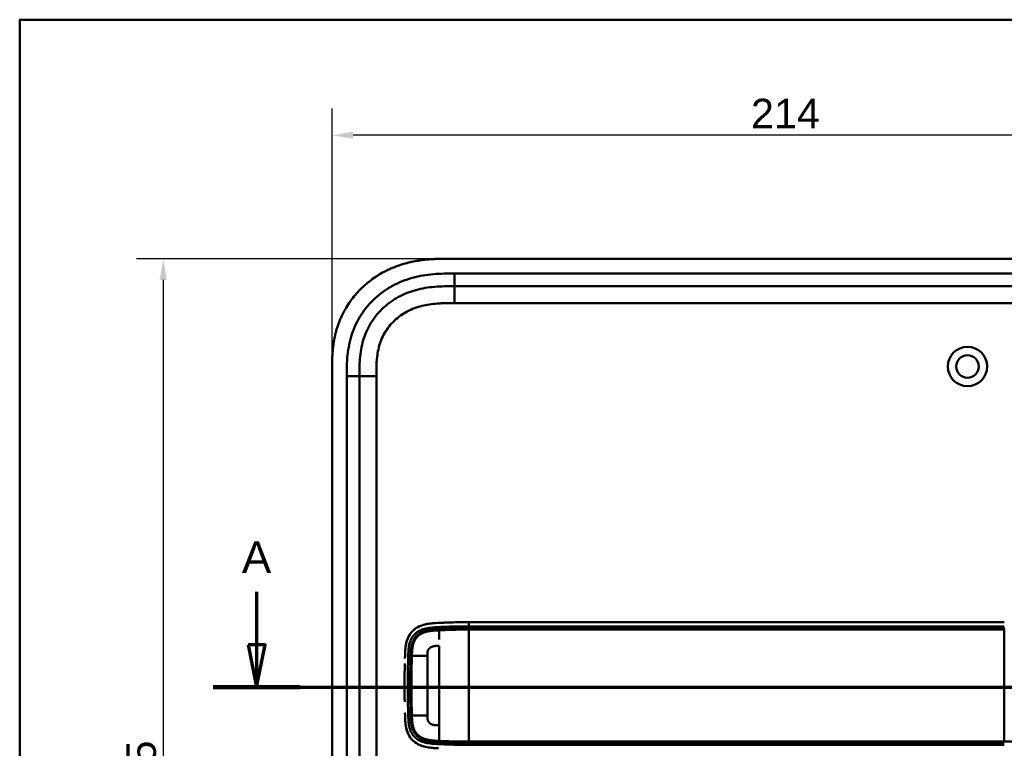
# Model space of a CAD drawing. Header units: millimetres. Extents: x 20 to 833, y 20 to 574.
# Tile 3 of 12: x 20 to 253, y 402 to 574. Entities that reach past the tile are written whole.
import ezdxf

# ---------------------------------------------------------------- set-up
doc = ezdxf.new("R2010")
doc.units = ezdxf.units.MM
doc.header["$LTSCALE"] = 2
for name, color, linetype, lineweight in [('Bemaßungen(DIN)', 7, 'Continuous', 25), ('Schnittansichtslinien(DIN)', 7, 'Continuous', 70), ('Sichtbare Kanten(DIN)', 7, 'Continuous', 50), ('Sichtbare tangentiale Kanten(DIN)', 7, 'Continuous', 50), ('Skizziergeometrie(DIN)', 7, 'Continuous', 50)]:
    doc.layers.add(name, color=color, linetype=linetype, lineweight=lineweight)
doc.styles.add('Aktuell-DINGroßer Text', font='arial.ttf')
doc.styles.add('STANDARD-DIN~0', font='arial.ttf')
doc.dimstyles.new('CAD-LAN', dxfattribs={"dimscale": 2, "dimtxt": 3.5, "dimasz": 2.5, "dimexe": 3.175, "dimexo": 0, "dimgap": 0.8, "dimtad": 1, "dimrnd": 1e-08, "dimtxsty": 'STANDARD-DIN~0', "dimcen": 0.09, "dimdle": 10, "dimclrd": 250, "dimclre": 250, "dimclrt": 250, "dimadec": 0, "dimazin": 2, "dimtfac": 1, "dimtmove": 0, "dimatfit": 3, "dimfxl": 1, "dimtolj": 1, "dimtzin": 0, "dimlwd": 25, "dimlwe": 25, "dimarcsym": 0})

# ---------------------------------------------------------------- blocks, each defined once
blk = doc.blocks.new('Ränder Standardrahmen')
at = {"layer": 'Skizziergeometrie(DIN)', "flags": 128}
blk.add_lwpolyline([(10, 10), (10, 287), (410, 287), (410, 10), (10, 10)], dxfattribs=at)
blk = doc.blocks.new('2DTransSchnitt0')
at = {"layer": 'Schnittansichtslinien(DIN)', "linetype": 'Continuous'}
for p, q in [((38.06, 219.3), (38.06, 213.05)), ((37.06, 213.05), (38.06, 208.05)), ((39.06, 213.05), (37.06, 213.05)), ((38.06, 213.05), (38.06, 208.05)), ((38.06, 208.05), (39.06, 213.05)), ((32.91, 208.05), (170.38, 208.05))]:
    blk.add_line(p, q, dxfattribs=at)
at = {"layer": 'Schnittansichtslinien(DIN)', "linetype": 'Continuous', "lineweight": 140}
blk.add_line((32.91, 208.05), (43.21, 208.05), dxfattribs=at)
at = {"layer": 'Schnittansichtslinien(DIN)', "linetype": 'Continuous', "flags": 128}
blk.add_lwpolyline([(37.06, 213.05), (38.06, 208.05), (39.06, 213.05), (37.06, 213.05)], dxfattribs=at)
at = {"layer": 'Schnittansichtslinien(DIN)'}
blk.add_solid([(37.06, 213.05), (38.06, 208.05), (39.06, 213.05), (37.06, 213.05)], dxfattribs=at)
at = {"layer": 'Schnittansichtslinien(DIN)', "insert": (36.31, 221.55), "char_height": 3.73, "attachment_point": 7, "style": 'Aktuell-DINGroßer Text'}
blk.add_mtext('A', dxfattribs=at)
blk = doc.blocks.new('*D9')
at = {"layer": 'Bemaßungen(DIN)', "color": 250, "linetype": 'Continuous', "lineweight": 25, "true_color": 0x3f3f3f, "transparency": 16777216}
for p, q in [((93.97, 490.66), (93.97, 553.01)), ((307.97, 490.66), (307.97, 553.01)), ((302.97, 546.66), (98.97, 546.66))]:
    blk.add_line(p, q, dxfattribs=at)
at = {"layer": 'Bemaßungen(DIN)', "color": 250, "linetype": 'Continuous', "true_color": 0x3f3f3f, "transparency": 16777216}
for points in [[(98.97, 547.49), (98.97, 545.82), (93.97, 546.66)], [(302.97, 547.49), (302.97, 545.82), (307.97, 546.66)]]:
    blk.add_solid(points, dxfattribs=at)
at = {"layer": 'Defpoints', "color": 0, "linetype": 'Continuous', "transparency": 16777216}
for p in [(93.97, 546.66), (93.97, 490.66), (307.97, 490.66)]:
    blk.add_point(p, dxfattribs=at)
at = {"layer": 'Bemaßungen(DIN)', "color": 250, "linetype": 'Continuous', "lineweight": 25, "true_color": 0x3f3f3f, "transparency": 16777216, "insert": (193.19, 555.29), "char_height": 7, "attachment_point": 1, "style": 'STANDARD-DIN~0'}
blk.add_mtext('\\A1;214', dxfattribs=at)
blk = doc.blocks.new('*D10')
at = {"layer": 'Bemaßungen(DIN)', "color": 250, "linetype": 'Continuous', "lineweight": 25, "true_color": 0x3f3f3f, "transparency": 16777216}
for p, q in [((122.01, 517.44), (47.66, 517.44)), ((54.01, 512.44), (54.01, 277.44)), ((122.01, 272.44), (47.66, 272.44))]:
    blk.add_line(p, q, dxfattribs=at)
at = {"layer": 'Bemaßungen(DIN)', "color": 250, "linetype": 'Continuous', "true_color": 0x3f3f3f, "transparency": 16777216}
for points in [[(53.17, 512.44), (54.84, 512.44), (54.01, 517.44)], [(53.17, 277.44), (54.84, 277.44), (54.01, 272.44)]]:
    blk.add_solid(points, dxfattribs=at)
at = {"layer": 'Defpoints', "color": 0, "linetype": 'Continuous', "transparency": 16777216}
for p in [(122.01, 517.44), (54.01, 272.44), (122.01, 272.44)]:
    blk.add_point(p, dxfattribs=at)
at = {"layer": 'Bemaßungen(DIN)', "color": 250, "linetype": 'Continuous', "lineweight": 25, "true_color": 0x3f3f3f, "transparency": 16777216, "insert": (45.26, 387.12), "char_height": 7, "attachment_point": 1, "rotation": 90, "style": 'STANDARD-DIN~0'}
blk.add_mtext('\\A1;245', dxfattribs=at)

msp = doc.modelspace()

# ---------------------------------------------------------------- linework, layer by layer
at = {"layer": 'Sichtbare Kanten(DIN)'}
for p, q in [((280.9298, 517.4426), (122.0072, 517.4426)), ((267.9302, 510.9426), (123.0068, 510.9426)), ((93.9685, 490.6582), (93.9685, 299.227)), ((100.4685, 489.6583), (100.4685, 300.2269)), ((253.183, 431.4392), (126.3317, 431.4392)), ((112.4946, 419.4426), (112.4946, 419.4426)), ((116.5449, 419.4426), (116.5457, 419.4426)), ((112.4945, 413.4426), (112.4945, 413.4426)), ((116.5457, 413.4426), (116.5448, 413.4426))]:
    msp.add_line(p, q, dxfattribs=at)
for radius in [4.65, 2.65]:
    msp.add_circle((244.4685, 491.9426), radius, dxfattribs=at)
for centre, radius, start, end in [((126.4685, 416.4427), 13.7999, 106.816161, 106.816501), ((126.4685, 416.4426), 13.8, 79.068146, 79.072753), ((126.4685, 416.4426), 14, 75.427485, 75.432838), ((126.4682, 416.4428), 11.6997, 148.013511, 148.014027), ((126.4687, 416.4425), 11.6002, 148.813048, 148.813811), ((126.4686, 416.4426), 11.5, 149.645819, 149.646888), ((126.4685, 416.4426), 11.5, 210.352559, 210.354178), ((126.4684, 416.4425), 11.5998, 211.185782, 211.18695), ((126.4685, 416.4426), 11.7, 211.98569, 211.986487), ((126.4683, 416.4418), 13.7992, 253.28693, 253.287291), ((126.4685, 416.4426), 13.8, 280.783741, 280.788321), ((126.4685, 416.4426), 14, 284.460826, 284.466162)]:
    msp.add_arc(centre, radius, start, end, dxfattribs=at)
for points, degree, knots in [([(122.0072, 517.4426), (121.4098, 517.4431), (120.3587, 517.4419), (119.1475, 517.4169), (118.2347, 517.3815), (117.625, 517.3487), (116.8622, 517.2947), (116.2516, 517.2403), (115.4882, 517.1568), (114.8777, 517.0771), (113.9629, 516.936), (113.0516, 516.7658), (111.8452, 516.488), (110.9487, 516.2401), (110.0609, 515.9592), (109.4742, 515.7555), (108.603, 515.4252), (107.7441, 515.0622), (106.483, 514.4569), (105.3932, 513.8534), (104.0786, 513.0203), (103.0673, 512.2924), (101.86, 511.3088), (100.9421, 510.4643), (99.8617, 509.3405), (99.0535, 508.3894), (98.1191, 507.1405), (97.4347, 506.0953), (96.7414, 504.8724), (96.3232, 504.0339), (95.9409, 503.179), (95.704, 502.6013), (95.4309, 501.8706), (95.2309, 501.2792), (95.0044, 500.5338), (94.8415, 499.9329), (94.6238, 499.0259), (94.4412, 498.1123), (94.2533, 496.887), (94.1516, 495.9673), (94.0762, 495.0485), (94.0383, 494.4368), (94.0043, 493.6736), (93.987, 493.0656), (93.9743, 492.309), (93.9687, 491.5558), (93.9685, 490.9568), (93.9685, 490.6582)], 3, [0.000009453, 0.000009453, 0.000009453, 0.000009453, 0.041675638, 0.072925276, 0.083341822, 0.104174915, 0.114591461, 0.135424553, 0.1458411, 0.166674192, 0.177090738, 0.208340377, 0.229173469, 0.260423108, 0.270839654, 0.291672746, 0.302089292, 0.333338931, 0.354172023, 0.395838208, 0.416671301, 0.458337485, 0.479170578, 0.520836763, 0.541669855, 0.58333604, 0.604169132, 0.645835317, 0.666668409, 0.697918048, 0.708334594, 0.729167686, 0.739584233, 0.760417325, 0.770833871, 0.791666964, 0.80208351, 0.833333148, 0.854166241, 0.885415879, 0.895832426, 0.916665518, 0.927082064, 0.947915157, 0.958331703, 0.979164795, 0.999997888, 0.999997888, 0.999997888, 0.999997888]), ([(123.0068, 510.9426), (122.2014, 510.9426), (120.6053, 510.9413), (118.2682, 510.8343), (116.0029, 510.5577), (113.0854, 509.9203), (109.6512, 508.558), (106.0672, 506.0152), (103.2368, 502.6726), (101.6778, 499.3942), (100.9302, 496.5655), (100.6006, 494.3481), (100.4701, 492.0419), (100.4685, 490.4581), (100.4685, 489.6583)], 3, [18.38835965, 18.38835965, 18.38835965, 18.38835965, 18.63186175, 18.87536302, 19.11886429, 19.36236556, 19.84936811, 20.33637065, 20.8233732, 21.31037574, 21.55387701, 21.79737828, 22.04087955, 22.28438231, 22.28438231, 22.28438231, 22.28438231]), ([(117.5437, 431.1626), (117.544, 431.1626), (117.5443, 431.1627), (117.5458, 431.1628), (117.547, 431.1629), (117.5506, 431.1633), (117.553, 431.1635), (117.569, 431.1651), (117.5826, 431.1665), (117.887, 431.1961), (118.1801, 431.2174), (120.0406, 431.3289), (121.6143, 431.3815), (124.2351, 431.4357), (125.2835, 431.4394), (126.3317, 431.4393)], 3, [0, 0, 0, 0, 0.000092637, 0.000092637, 0.000463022, 0.000463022, 0.001203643, 0.001203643, 0.005349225, 0.005349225, 0.093850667, 0.093850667, 0.565806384, 0.565806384, 0.880272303, 0.880272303, 0.880272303, 0.880272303]), ([(122.6283, 431.4012), (122.4995, 431.3979), (122.1925, 431.3897), (121.7045, 431.3751), (121.0309, 431.3512), (120.3301, 431.3244), (119.7777, 431.2991), (119.4121, 431.2827), (119.2215, 431.2738), (119.2025, 431.2729)], 5, [0.37850291, 0.37850291, 0.37850291, 0.37850291, 0.37850291, 0.37850291, 0.442824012, 0.531388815, 0.619953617, 0.70851842, 0.718281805, 0.718281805, 0.718281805, 0.718281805, 0.718281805, 0.718281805]), ([(118.3854, 431.2295), (117.3032, 431.1619), (116.2156, 431.0385), (114.5406, 430.4475), (113.9314, 430.1237), (112.8775, 429.2479), (112.4615, 428.7303), (111.7721, 427.4342), (111.5735, 426.6984), (111.3694, 425.4691), (111.3249, 424.9272), (111.2969, 424.3822)], 3, [-1.12551215, -1.12551215, -1.12551215, -1.12551215, -0.83488116, -0.83488116, -0.64687575, -0.64687575, -0.46444011, -0.46444011, -0.25065662, -0.25065662, -0.08648506, -0.08648506, -0.08648506, -0.08648506]), ([(111.782, 427.2983), (111.782, 427.2983), (111.7821, 427.2984), (111.7821, 427.2985), (111.7822, 427.2987), (111.7823, 427.299), (111.7824, 427.2992), (111.7827, 427.3001), (111.7829, 427.3007), (111.7838, 427.3034), (111.7845, 427.3054), (111.7874, 427.3136), (111.7895, 427.3197), (111.7982, 427.3441), (111.8048, 427.3625), (111.8316, 427.4359), (111.8524, 427.4907), (111.8952, 427.5986), (111.9172, 427.6518), (111.9513, 427.731), (111.9628, 427.7574), (111.9805, 427.7969), (111.9864, 427.81), (111.9954, 427.8297), (111.9984, 427.8363), (112.003, 427.8461), (112.0045, 427.8494), (112.0068, 427.8544), (112.0075, 427.856), (112.0087, 427.8585), (112.0091, 427.8593), (112.0097, 427.8606), (112.0099, 427.861), (112.0102, 427.8617), (112.0103, 427.8619), (112.0104, 427.8622), (112.0104, 427.8623), (112.0105, 427.8625), (112.0105, 427.8625), (112.0106, 427.8626), (112.0106, 427.8627), (112.0106, 427.8627)], 3, [0, 0, 0, 0, 0.000029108, 0.000029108, 0.0000693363, 0.0000693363, 0.0001429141, 0.0001429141, 0.0003635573, 0.0003635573, 0.0010250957, 0.0010250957, 0.0030091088, 0.0030091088, 0.0089604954, 0.0089604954, 0.0268153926, 0.0268153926, 0.0443020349, 0.0443020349, 0.053052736, 0.053052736, 0.0574299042, 0.0574299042, 0.0596196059, 0.0596196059, 0.0607154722, 0.0607154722, 0.061264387, 0.061264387, 0.0615397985, 0.0615397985, 0.0616784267, 0.0616784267, 0.0617486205, 0.0617486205, 0.061784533, 0.061784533, 0.0618032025, 0.0618032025, 0.0618235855, 0.0618235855, 0.0618235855, 0.0618235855]), ([(111.2416, 422.8528), (111.2416, 422.8528), (111.2416, 422.8528), (111.2416, 422.8529), (111.2416, 422.853), (111.2416, 422.8533), (111.2416, 422.8535), (111.2421, 422.8704), (111.2426, 422.8878), (111.2439, 422.9277), (111.2446, 422.9505), (111.249, 423.0949), (111.2528, 423.2166), (111.2593, 423.4194), (111.2619, 423.5006), (111.2654, 423.6089), (111.2663, 423.6359), (111.2676, 423.672), (111.2679, 423.681), (111.2683, 423.6931), (111.2684, 423.6961), (111.2685, 423.7001), (111.2686, 423.7011), (111.2686, 423.7024), (111.2686, 423.7027), (111.2686, 423.7034), (111.2687, 423.7039), (111.2687, 423.7039)], 3, [0, 0, 0, 0, 0.0000125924, 0.0000125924, 0.0000342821, 0.0000342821, 0.0001022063, 0.0001022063, 0.0052448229, 0.0052448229, 0.0121001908, 0.0121001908, 0.0486631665, 0.0486631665, 0.0730392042, 0.0730392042, 0.0811646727, 0.0811646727, 0.083873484, 0.083873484, 0.0847767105, 0.0847767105, 0.0850779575, 0.0850779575, 0.0851783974, 0.0851783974, 0.0852798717, 0.0852798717, 0.0852798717, 0.0852798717]), ([(111.1793, 420.2659), (111.1776, 420.1705), (111.1759, 420.0751), (111.1744, 419.9797), (111.1675, 419.5672), (111.1619, 419.1552), (111.1574, 418.744)], 3, [0.324488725, 0.324488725, 0.324488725, 0.324488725, 0.352856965, 0.352856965, 0.352856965, 0.475499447, 0.475499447, 0.475499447, 0.475499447]), ([(111.1793, 420.2659), (111.1793, 420.2659), (111.1793, 420.2661), (111.1793, 420.2664), (111.1793, 420.2665), (111.1793, 420.267), (111.1793, 420.2674), (111.1794, 420.269), (111.1794, 420.2702), (111.1795, 420.275), (111.1796, 420.2786), (111.1798, 420.293), (111.18, 420.3038), (111.1808, 420.3469), (111.1814, 420.3793), (111.1838, 420.5088), (111.1857, 420.606), (111.1935, 420.9945), (111.1999, 421.2859), (111.2074, 421.5996), (111.2079, 421.6217), (111.2085, 421.648), (111.2086, 421.6522), (111.2088, 421.6595), (111.2089, 421.6626), (111.209, 421.6663), (111.209, 421.6669), (111.209, 421.6679), (111.209, 421.6683), (111.209, 421.6688), (111.209, 421.6688), (111.209, 421.6689)], 3, [0, 0, 0, 0, 0.000030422, 0.000030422, 0.000070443, 0.000070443, 0.000190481, 0.000190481, 0.000550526, 0.000550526, 0.001630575, 0.001630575, 0.004870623, 0.004870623, 0.014590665, 0.014590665, 0.043750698, 0.043750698, 0.131231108, 0.131231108, 0.137882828, 0.137882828, 0.139130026, 0.139130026, 0.140065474, 0.140065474, 0.140240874, 0.140240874, 0.140372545, 0.140372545, 0.140384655, 0.140384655, 0.140384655, 0.140384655]), ([(111.1463, 417.2001), (111.1463, 417.2001), (111.1463, 417.2005), (111.1463, 417.2009), (111.1463, 417.201), (111.1463, 417.2016), (111.1463, 417.202), (111.1464, 417.2036), (111.1464, 417.2048), (111.1464, 417.2096), (111.1464, 417.2132), (111.1464, 417.2276), (111.1465, 417.2384), (111.1466, 417.2816), (111.1468, 417.314), (111.1473, 417.4435), (111.1478, 417.5407), (111.15, 417.9295), (111.1523, 418.2211), (111.1556, 418.5673), (111.1561, 418.622), (111.1569, 418.6972), (111.1571, 418.7177), (111.1574, 418.7392), (111.1574, 418.7401), (111.1574, 418.7416), (111.1574, 418.7421), (111.1574, 418.7428), (111.1574, 418.743), (111.1574, 418.7434), (111.1574, 418.7435), (111.1574, 418.7437), (111.1574, 418.7438), (111.1574, 418.7439), (111.1574, 418.744), (111.1574, 418.744)], 3, [0, 0, 0, 0, 0.000067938, 0.000067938, 0.00010794, 0.00010794, 0.000227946, 0.000227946, 0.000587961, 0.000587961, 0.001667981, 0.001667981, 0.004908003, 0.004908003, 0.014628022, 0.014628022, 0.043788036, 0.043788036, 0.13126821, 0.13126821, 0.14767072, 0.14767072, 0.153821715, 0.153821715, 0.154113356, 0.154113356, 0.154259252, 0.154259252, 0.154332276, 0.154332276, 0.154368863, 0.154368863, 0.154387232, 0.154387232, 0.154405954, 0.154405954, 0.154405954, 0.154405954]), ([(111.1463, 417.2001), (111.1454, 416.9464), (111.145, 416.6928), (111.145, 416.4393), (111.145, 416.1844), (111.1454, 415.9295), (111.1464, 415.6745)], 3, [0.629366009, 0.629366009, 0.629366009, 0.629366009, 0.70537642, 0.70537642, 0.70537642, 0.781786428, 0.781786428, 0.781786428, 0.781786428]), ([(111.1574, 414.134), (111.1574, 414.134), (111.1574, 414.1345), (111.1574, 414.1349), (111.1574, 414.135), (111.1574, 414.1355), (111.1574, 414.1359), (111.1574, 414.1375), (111.1574, 414.1387), (111.1573, 414.1435), (111.1573, 414.1471), (111.1571, 414.1615), (111.157, 414.1723), (111.1566, 414.2155), (111.1562, 414.2479), (111.1549, 414.3775), (111.154, 414.4747), (111.1506, 414.8635), (111.1487, 415.1551), (111.1471, 415.4846), (111.147, 415.5226), (111.1467, 415.5796), (111.1466, 415.5986), (111.1465, 415.627), (111.1465, 415.6365), (111.1464, 415.6508), (111.1464, 415.6555), (111.1464, 415.6626), (111.1464, 415.665), (111.1464, 415.6686), (111.1464, 415.6698), (111.1464, 415.6715), (111.1464, 415.6721), (111.1464, 415.673), (111.1464, 415.6733), (111.1464, 415.6738), (111.1464, 415.6739), (111.1464, 415.6741), (111.1464, 415.6742), (111.1464, 415.6743), (111.1464, 415.6744), (111.1464, 415.6744), (111.1464, 415.6745), (111.1464, 415.6745)], 3, [0, 0, 0, 0, 0.00007709, 0.00007709, 0.000117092, 0.000117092, 0.000237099, 0.000237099, 0.000597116, 0.000597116, 0.001677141, 0.001677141, 0.00491717, 0.00491717, 0.014637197, 0.014637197, 0.043797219, 0.043797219, 0.131277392, 0.131277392, 0.14267197, 0.14267197, 0.148369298, 0.148369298, 0.151218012, 0.151218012, 0.152642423, 0.152642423, 0.153354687, 0.153354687, 0.153710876, 0.153710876, 0.15388903, 0.15388903, 0.153978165, 0.153978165, 0.154022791, 0.154022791, 0.154045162, 0.154045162, 0.154056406, 0.154056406, 0.154067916, 0.154067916, 0.154067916, 0.154067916]), ([(111.1574, 414.134), (111.1619, 413.723), (111.1675, 413.3113), (111.1744, 412.899), (111.176, 412.8033), (111.1776, 412.7075), (111.1793, 412.6116)], 3, [0.935327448, 0.935327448, 0.935327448, 0.935327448, 1.057895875, 1.057895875, 1.057895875, 1.086373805, 1.086373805, 1.086373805, 1.086373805]), ([(111.2686, 409.1767), (111.2686, 409.1767), (111.2686, 409.177), (111.2686, 409.1774), (111.2686, 409.1775), (111.2686, 409.178), (111.2685, 409.1784), (111.2685, 409.18), (111.2684, 409.1812), (111.2683, 409.186), (111.2682, 409.1896), (111.2677, 409.204), (111.2673, 409.2148), (111.2658, 409.258), (111.2648, 409.2903), (111.2605, 409.4198), (111.2574, 409.5169), (111.2521, 409.6868), (111.2498, 409.7596), (111.2458, 409.8869), (111.2442, 409.9415), (111.2423, 410.0011), (111.2422, 410.0062), (111.2419, 410.0151), (111.2418, 410.0189), (111.2416, 410.0235), (111.2416, 410.0242), (111.2416, 410.0254), (111.2416, 410.0259), (111.2416, 410.0265), (111.2416, 410.0266), (111.2415, 410.0267), (111.2415, 410.0267), (111.2415, 410.0268)], 3, [0, 0, 0, 0, 0.0000685, 0.0000685, 0.0001085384, 0.0001085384, 0.0002287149, 0.0002287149, 0.0005890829, 0.0005890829, 0.0016695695, 0.0016695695, 0.0049101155, 0.0049101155, 0.0146308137, 0.0146308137, 0.0437927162, 0.0437927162, 0.0656629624, 0.0656629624, 0.0820658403, 0.0820658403, 0.0836036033, 0.0836036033, 0.084757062, 0.084757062, 0.0849733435, 0.0849733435, 0.0851358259, 0.0851358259, 0.0851626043, 0.0851626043, 0.0851745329, 0.0851745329, 0.0851745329, 0.0851745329]), ([(118.3731, 401.6499), (117.1776, 401.7252), (115.9671, 401.8703), (114.2293, 402.5896), (113.6554, 402.9423), (112.6733, 403.8668), (112.294, 404.4048), (111.7148, 405.6483), (111.5404, 406.3238), (111.4113, 407.1778), (111.3912, 407.3355), (111.3739, 407.4937)], 3, [0.0824985, 0.0824985, 0.0824985, 0.0824985, 0.43754619, 0.43754619, 0.63954908, 0.63954908, 0.83806101, 0.83806101, 1.04595103, 1.04595103, 1.09280735, 1.09280735, 1.09280735, 1.09280735]), ([(112.0071, 405.0235), (112.0071, 405.0236), (112.007, 405.0238), (112.0069, 405.0241), (112.0068, 405.0242), (112.0066, 405.0247), (112.0064, 405.025), (112.0058, 405.0265), (112.0053, 405.0276), (112.0032, 405.0319), (112.0017, 405.0352), (111.9958, 405.0481), (111.9913, 405.0579), (111.9737, 405.0968), (111.9607, 405.126), (111.9098, 405.2434), (111.8737, 405.3323), (111.827, 405.4554), (111.8146, 405.4891), (111.7979, 405.5355), (111.7934, 405.5482), (111.7872, 405.5658), (111.7854, 405.5707), (111.7828, 405.5781), (111.782, 405.5805), (111.7807, 405.5842), (111.7803, 405.5854), (111.7796, 405.5872), (111.7794, 405.5879), (111.7791, 405.5888), (111.779, 405.5891), (111.7789, 405.5895), (111.7788, 405.5897), (111.7787, 405.5899), (111.7787, 405.59), (111.7787, 405.5901), (111.7786, 405.5901), (111.7786, 405.5902), (111.7786, 405.5902), (111.7786, 405.5902)], 3, [0, 0, 0, 0, 0.0000536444, 0.0000536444, 0.0000936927, 0.0000936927, 0.0002138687, 0.0002138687, 0.0005741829, 0.0005741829, 0.0016545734, 0.0016545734, 0.0048950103, 0.0048950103, 0.0146157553, 0.0146157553, 0.0437841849, 0.0437841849, 0.0547196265, 0.0547196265, 0.0588203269, 0.0588203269, 0.0604177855, 0.0604177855, 0.0612173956, 0.0612173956, 0.0616180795, 0.0616180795, 0.0618192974, 0.0618192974, 0.0619207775, 0.0619207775, 0.0619723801, 0.0619723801, 0.0619990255, 0.0619990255, 0.062013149, 0.062013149, 0.0620295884, 0.0620295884, 0.0620295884, 0.0620295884]), ([(118.5085, 401.6416), (118.5085, 401.6416), (118.5083, 401.6416), (118.5081, 401.6416), (118.5079, 401.6416), (118.5074, 401.6417), (118.507, 401.6417), (118.5055, 401.6418), (118.5044, 401.6418), (118.4998, 401.6421), (118.4964, 401.6423), (118.4828, 401.6431), (118.4725, 401.6437), (118.4316, 401.6462), (118.401, 401.6481), (118.2784, 401.6558), (118.1866, 401.662), (117.9573, 401.6787), (117.82, 401.6899), (117.6317, 401.7074), (117.5804, 401.7123), (117.5245, 401.718), (117.5197, 401.7185), (117.5113, 401.7193), (117.5077, 401.7197), (117.5039, 401.7201), (117.5036, 401.7201), (117.5031, 401.7202), (117.5029, 401.7202), (117.5027, 401.7202), (117.5026, 401.7202), (117.5025, 401.7202), (117.5024, 401.7202), (117.5024, 401.7203), (117.5023, 401.7203), (117.5023, 401.7203)], 3, [0, 0, 0, 0, 0.000031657, 0.000031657, 0.000071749, 0.000071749, 0.000185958, 0.000185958, 0.000528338, 0.000528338, 0.001555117, 0.001555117, 0.004635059, 0.004635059, 0.013874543, 0.013874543, 0.041593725, 0.041593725, 0.083174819, 0.083174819, 0.098766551, 0.098766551, 0.100228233, 0.100228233, 0.101324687, 0.101324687, 0.101424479, 0.101424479, 0.101474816, 0.101474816, 0.101500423, 0.101500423, 0.101513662, 0.101513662, 0.101528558, 0.101528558, 0.101528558, 0.101528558]), ([(117.5023, 401.7202), (117.5591, 401.7143), (117.6158, 401.7088), (117.6726, 401.7035), (117.9512, 401.6775), (118.2289, 401.658), (118.5083, 401.6416)], 3, [1.111732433, 1.111732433, 1.111732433, 1.111732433, 1.129646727, 1.129646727, 1.129646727, 1.217620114, 1.217620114, 1.217620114, 1.217620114])]:
    msp.add_open_spline(points, degree=degree, knots=knots, dxfattribs=at)
for points in [[(112.011, 427.8626), (111.9254, 427.6784), (111.8493, 427.4897), (111.7823, 427.2982)], [(111.2632, 423.5421), (111.263, 423.5344), (111.2627, 423.5267), (111.2625, 423.519)], [(111.2632, 409.3373), (111.263, 409.3448), (111.2627, 409.3522), (111.2625, 409.3596)], [(111.7788, 405.5902), (111.8458, 405.398), (111.9219, 405.2085), (112.0075, 405.0236)]]:
    msp.add_open_spline(points, degree=3, dxfattribs=at)
at = {"layer": 'Sichtbare tangentiale Kanten(DIN)'}
for p, q in [((123.0069, 513.9426), (267.9302, 513.9426)), ((123.0069, 510.9426), (123.0069, 513.9426)), ((123.0066, 506.9426), (123.0066, 510.9426)), ((267.9305, 506.9426), (123.0066, 506.9426)), ((97.4685, 300.2269), (97.4685, 489.6583)), ((100.4685, 489.6583), (97.4685, 489.6583)), ((104.4685, 489.6582), (100.4685, 489.6582)), ((104.4685, 489.6582), (104.4685, 300.227)), ((119.3152, 429.8269), (119.2795, 430.2859)), ((126.3316, 430.4494), (126.3316, 429.9917)), ((253.183, 429.6955), (253.183, 403.1832)), ((112.5905, 423.519), (112.0233, 423.519)), ((112.5905, 409.3596), (112.0233, 409.3596)), ((119.3152, 403.0518), (119.2795, 402.5928)), ((126.3316, 402.887), (126.3316, 402.4293))]:
    msp.add_line(p, q, dxfattribs=at)
for centre, major_axis, start_param, end_param in [((119.3271, 406.0152), (0, 24.0763), 0.08324484, 0.48551232), ((119.3271, 426.808), (0, -24.0208), 5.67925334, 6.06690644)]:
    msp.add_ellipse(centre, major_axis=major_axis, ratio=0.00001, start_param=start_param, end_param=end_param, dxfattribs=at)
for points, degree, knots in [([(97.4685, 489.6583), (97.4685, 490.4581), (97.4694, 492.105), (97.6104, 494.6387), (97.984, 497.162), (98.8509, 500.4517), (100.6889, 504.3205), (104.0219, 508.2529), (108.2132, 511.2242), (112.1918, 512.7984), (115.5085, 513.521), (118.0307, 513.8278), (120.5544, 513.9417), (122.2013, 513.9426), (123.0069, 513.9426)], 3, [18.38835904, 18.38835904, 18.38835904, 18.38835904, 18.6318621, 18.87536337, 19.11886464, 19.36236591, 19.84936846, 20.336371, 20.82337354, 21.31037609, 21.55387736, 21.79737863, 22.0408799, 22.28438261, 22.28438261, 22.28438261, 22.28438261]), ([(123.0066, 506.9426), (122.843, 506.9426), (122.6795, 506.9426), (122.5159, 506.9425), (122.0732, 506.9423), (121.6306, 506.9404), (121.188, 506.9339), (121.0356, 506.9316), (120.8833, 506.9288), (120.731, 506.9254), (120.6548, 506.9237), (120.5786, 506.9218), (120.5024, 506.9197), (120.4263, 506.9177), (120.3501, 506.9153), (120.2708, 506.9128), (119.9608, 506.9026), (119.6664, 506.8898), (119.3609, 506.8722), (119.3535, 506.8718), (119.3461, 506.8714), (119.3386, 506.8709), (118.7213, 506.8349), (118.1334, 506.7831), (117.5403, 506.7073), (117.5311, 506.7061), (117.5218, 506.705), (117.5125, 506.7038), (116.9124, 506.6264), (116.3202, 506.5254), (115.7306, 506.394), (115.7252, 506.3928), (115.7199, 506.3916), (115.7145, 506.3904), (115.1153, 506.2563), (114.519, 506.0903), (113.9394, 505.8919), (113.936, 505.8908), (113.9326, 505.8896), (113.9292, 505.8884), (113.3426, 505.6872), (112.7618, 505.4487), (112.2028, 505.1761), (111.6436, 504.9034), (111.099, 504.5931), (110.5792, 504.2486), (110.0593, 503.9041), (109.5612, 503.5234), (109.0939, 503.1115), (108.6236, 502.6969), (108.1787, 502.2453), (107.7729, 501.7689), (107.3686, 501.2943), (106.9955, 500.7861), (106.6644, 500.2582), (106.3353, 499.7334), (106.0419, 499.1795), (105.7927, 498.615), (105.5457, 498.0558), (105.3361, 497.4727), (105.1666, 496.8845), (105.1654, 496.8802), (105.1642, 496.876), (105.163, 496.8718), (104.9971, 496.2938), (104.8682, 495.7068), (104.7701, 495.113), (104.7686, 495.1041), (104.7671, 495.0952), (104.7657, 495.0863), (104.6693, 494.4973), (104.6031, 493.9082), (104.5577, 493.2914), (104.5571, 493.2839), (104.5566, 493.2764), (104.556, 493.2689), (104.5338, 492.9643), (104.5179, 492.6703), (104.5055, 492.3688), (104.4928, 492.0586), (104.4845, 491.7501), (104.479, 491.4422), (104.4684, 490.8456), (104.4684, 490.2512), (104.4685, 489.6582)], 3, [0, 0, 0, 0, 0.04906706, 0.04906706, 0.04906706, 0.18187248, 0.18187248, 0.18187248, 0.22758223, 0.22758223, 0.22758223, 0.25043765, 0.25043765, 0.25043765, 0.27329306, 0.27329306, 0.27329306, 0.36255255, 0.36255255, 0.36255255, 0.36471473, 0.36471473, 0.36471473, 0.54477368, 0.54477368, 0.54477368, 0.54758788, 0.54758788, 0.54758788, 0.72973863, 0.72973863, 0.72973863, 0.73138853, 0.73138853, 0.73138853, 0.91651458, 0.91651458, 0.91651458, 0.91759917, 0.91759917, 0.91759917, 1.10500756, 1.10500756, 1.10500756, 1.29247915, 1.29247915, 1.29247915, 1.47997173, 1.47997173, 1.47997173, 1.66868846, 1.66868846, 1.66868846, 1.85666622, 1.85666622, 1.85666622, 2.04353125, 2.04353125, 2.04353125, 2.22861992, 2.22861992, 2.22861992, 2.22994641, 2.22994641, 2.22994641, 2.41174484, 2.41174484, 2.41174484, 2.41446275, 2.41446275, 2.41446275, 2.59481595, 2.59481595, 2.59481595, 2.59701151, 2.59701151, 2.59701151, 2.68625679, 2.68625679, 2.68625679, 2.77810664, 2.77810664, 2.77810664, 2.95610956, 2.95610956, 2.95610956, 2.95610956]), ([(117.5437, 431.1627), (117.0783, 431.1159), (116.6123, 431.0498), (116.1486, 430.9474), (115.6422, 430.8357), (115.1388, 430.68), (114.6582, 430.4612), (114.1776, 430.2423), (113.7201, 429.9597), (113.3116, 429.6046), (112.903, 429.2495), (112.5457, 428.821), (112.2631, 428.3427), (112.1712, 428.1872), (112.0873, 428.0267), (112.011, 427.8626)], 3, [0.89201073, 0.89201073, 0.89201073, 0.89201073, 1.038839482, 1.038839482, 1.038839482, 1.199165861, 1.199165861, 1.199165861, 1.359492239, 1.359492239, 1.359492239, 1.519818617, 1.519818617, 1.519818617, 1.571934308, 1.571934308, 1.571934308, 1.571934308]), ([(112.0233, 423.5191), (112.0405, 424.0383), (112.0608, 424.5454), (112.1068, 425.035), (112.1528, 425.5256), (112.2252, 426.0003), (112.3451, 426.4539), (112.4649, 426.9074), (112.633, 427.3392), (112.8593, 427.7312), (113.0856, 428.1231), (113.37, 428.4739), (113.7046, 428.7722), (114.0392, 429.0706), (114.4237, 429.3166), (114.8436, 429.5121), (115.2636, 429.7077), (115.7186, 429.853), (116.1907, 429.9594), (116.6628, 430.0659), (117.1513, 430.1337), (117.6498, 430.1813), (118.1483, 430.2288), (118.6574, 430.2564), (119.1851, 430.2814), (119.216, 430.2829), (119.2468, 430.2843), (119.2778, 430.2858)], 3, [0, 0, 0, 0, 0.15997103, 0.15997103, 0.15997103, 0.32029741, 0.32029741, 0.32029741, 0.48062379, 0.48062379, 0.48062379, 0.64095017, 0.64095017, 0.64095017, 0.80127655, 0.80127655, 0.80127655, 0.96160293, 0.96160293, 0.96160293, 1.1219293, 1.1219293, 1.1219293, 1.28225568, 1.28225568, 1.28225568, 1.2916213, 1.2916213, 1.2916213, 1.2916213]), ([(119.3152, 429.8269), (119.3143, 429.8268), (119.0437, 429.8137), (118.5063, 429.7859), (117.7093, 429.7348), (116.6543, 429.6118), (115.3372, 429.2498), (114.1649, 428.5567), (113.2886, 427.4934), (112.8096, 426.193), (112.661, 425.1257), (112.6191, 424.3191), (112.5994, 423.7863), (112.5905, 423.519)], 5, [0, 0, 0, 0, 0, 0, 0.00044895, 0.13330365, 0.26615835, 0.39901306, 0.53186776, 0.66472246, 0.79757716, 0.93043187, 1.06447055, 1.06447055, 1.06447055, 1.06447055, 1.06447055, 1.06447055]), ([(112.8853, 423.519), (112.8941, 423.7829), (112.9137, 424.3098), (112.9554, 425.0973), (113.1003, 426.1221), (113.5533, 427.3388), (114.3638, 428.3194), (115.4553, 428.9699), (116.7132, 429.3185), (117.7403, 429.4394), (118.5256, 429.4898), (119.0587, 429.5174), (119.3271, 429.5304)], 5, [18.88262181, 18.88262181, 18.88262181, 18.88262181, 18.88262181, 18.88262181, 19.01544114, 19.14829584, 19.28115054, 19.41400525, 19.54685995, 19.67971465, 19.81256935, 19.94535719, 19.94535719, 19.94535719, 19.94535719, 19.94535719, 19.94535719]), ([(119.2786, 430.2858), (119.2791, 430.2858), (119.4552, 430.2941), (119.8104, 430.3102), (120.3543, 430.335), (121.092, 430.3633), (122.0021, 430.3951), (122.8902, 430.419), (123.7628, 430.4362), (124.6376, 430.4461), (125.3257, 430.4491), (125.8129, 430.4494), (126.1485, 430.4495), (126.3316, 430.4495)], 5, [0.000084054, 0.000084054, 0.000084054, 0.000084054, 0.000084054, 0.000084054, 0.000302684, 0.088867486, 0.177432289, 0.265997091, 0.354561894, 0.443126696, 0.531691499, 0.620256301, 0.708821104, 0.708821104, 0.708821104, 0.708821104, 0.708821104, 0.708821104]), ([(126.3316, 429.9917), (126.1637, 429.9916), (125.8223, 429.9915), (125.3078, 429.9913), (124.6209, 429.9909), (123.7595, 429.9764), (122.8884, 429.9631), (122.0055, 429.9356), (121.1112, 429.9066), (120.3876, 429.8756), (119.8488, 429.8519), (119.4924, 429.8354), (119.3152, 429.8269)], 5, [0, 0, 0, 0, 0, 0, 0.084825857, 0.172560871, 0.260295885, 0.348030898, 0.435765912, 0.523500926, 0.61123594, 0.698521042, 0.698521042, 0.698521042, 0.698521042, 0.698521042, 0.698521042]), ([(119.3271, 429.5304), (119.3273, 429.5304), (119.5048, 429.539), (119.8613, 429.5555), (120.4005, 429.5792), (121.1217, 429.6101), (122.0164, 429.6392), (122.8946, 429.6665), (123.7656, 429.6798), (124.6185, 429.6942), (125.3017, 429.6947), (125.8126, 429.6949), (126.1505, 429.695), (126.3149, 429.695)], 5, [19.945357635, 19.945357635, 19.945357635, 19.945357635, 19.945357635, 19.945357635, 19.945424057, 20.033159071, 20.120894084, 20.208629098, 20.296364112, 20.384099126, 20.47183414, 20.559569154, 20.642664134, 20.642664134, 20.642664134, 20.642664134, 20.642664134, 20.642664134]), ([(126.3232, 429.695), (126.3307, 429.695), (129.4758, 429.696), (135.8119, 429.6949), (145.3662, 429.6959), (158.0445, 429.6952), (173.8946, 429.6956), (189.7614, 429.6953), (205.6145, 429.6955), (219.8814, 429.6954), (232.5714, 429.6955), (242.0851, 429.6954), (248.4258, 429.6955), (251.597, 429.6954), (253.183, 429.6955)], 5, [20.64350535, 20.64350535, 20.64350535, 20.64350535, 20.64350535, 20.64350535, 20.64730417, 22.23294727, 23.81859036, 25.40423346, 26.98987656, 28.57551965, 30.16116275, 31.74680585, 32.5396274, 33.33264586, 33.33264586, 33.33264586, 33.33264586, 33.33264586, 33.33264586]), ([(253.1822, 429.9921), (253.182, 429.9921), (251.5961, 429.9921), (248.4251, 429.9921), (242.0845, 429.9921), (232.571, 429.9921), (219.8814, 429.992), (205.6146, 429.9922), (189.7614, 429.992), (173.8947, 429.9923), (158.0384, 429.9918), (145.3625, 429.9925), (135.8092, 429.9916), (129.4758, 429.9927), (126.3316, 429.9917)], 5, [0, 0, 0, 0, 0, 0, 0.00011489, 0.79293644, 1.58575799, 3.17140109, 4.75704419, 6.34268728, 7.92833038, 9.51397348, 11.09961657, 12.68816757, 12.68816757, 12.68816757, 12.68816757, 12.68816757, 12.68816757]), ([(126.3317, 430.4494), (131.6256, 430.4493), (136.9014, 430.4493), (142.1857, 430.4493), (161.5346, 430.4493), (180.8829, 430.4493), (200.2486, 430.4493), (213.2534, 430.4493), (226.2189, 430.4493), (239.2291, 430.4493), (243.878, 430.4492), (248.5383, 430.4493), (253.183, 430.4492)], 3, [0, 0, 0, 0, 1.58564176, 1.58564176, 1.58564176, 7.39154159, 7.39154159, 7.39154159, 11.29043221, 11.29043221, 11.29043221, 12.68363199, 12.68363199, 12.68363199, 12.68363199]), ([(111.7823, 427.2982), (111.7252, 427.1355), (111.6747, 426.9707), (111.6303, 426.8052), (111.4872, 426.2715), (111.4055, 425.7301), (111.3544, 425.1922), (111.3069, 424.6923), (111.2858, 424.1962), (111.2687, 423.704)], 3, [1.630416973, 1.630416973, 1.630416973, 1.630416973, 1.680144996, 1.680144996, 1.680144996, 1.840471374, 1.840471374, 1.840471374, 1.989484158, 1.989484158, 1.989484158, 1.989484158]), ([(112.0233, 409.3596), (112.0225, 409.3848), (112.0216, 409.4118), (112.0208, 409.4379), (112.0115, 409.7244), (112.0025, 410.0136), (111.9939, 410.3039), (111.9853, 410.5942), (111.9774, 410.8857), (111.9702, 411.178), (111.9557, 411.7626), (111.9435, 412.3502), (111.9337, 412.9368), (111.8876, 415.6976), (111.8965, 418.4276), (111.9581, 421.1854), (111.9619, 421.3573), (111.9659, 421.529), (111.9702, 421.7005), (111.9774, 421.9928), (111.9853, 422.2843), (111.9939, 422.5746), (112.0025, 422.865), (112.0115, 423.1542), (112.0208, 423.4408), (112.0216, 423.4669), (112.0225, 423.493), (112.0233, 423.519)], 3, [0, 0, 0, 0, 0.00803615, 0.00803615, 0.00803615, 0.09616602, 0.09616602, 0.09616602, 0.18429588, 0.18429588, 0.18429588, 0.36055561, 0.36055561, 0.36055561, 1.19014765, 1.19014765, 1.19014765, 1.24185425, 1.24185425, 1.24185425, 1.32998411, 1.32998411, 1.32998411, 1.41811397, 1.41811397, 1.41811397, 1.42614816, 1.42614816, 1.42614816, 1.42614816]), ([(112.5905, 423.519), (112.5905, 423.519), (112.5788, 423.1662), (112.559, 422.4618), (112.5257, 421.3934), (112.5012, 419.9822), (112.4753, 418.2086), (112.4711, 416.4393), (112.4753, 414.6701), (112.5012, 412.8964), (112.5257, 411.4852), (112.559, 410.4168), (112.5788, 409.7124), (112.5905, 409.3596)], 5, [0.00000124, 0.00000124, 0.00000124, 0.00000124, 0.00000124, 0.00000124, 0.00003764, 0.17694166, 0.35384568, 0.5307497, 0.70765372, 0.88455774, 1.06146176, 1.23836578, 1.41530504, 1.41530504, 1.41530504, 1.41530504, 1.41530504, 1.41530504]), ([(112.8853, 409.3596), (112.8853, 409.3597), (112.8852, 409.3622), (112.8734, 409.7162), (112.8536, 410.4236), (112.8202, 411.4903), (112.7957, 412.9033), (112.7698, 414.6728), (112.7656, 416.4393), (112.7698, 418.2059), (112.7958, 419.9779), (112.8203, 421.3909), (112.8536, 422.4576), (112.8735, 423.165), (112.8853, 423.519)], 5, [17.46487568, 17.46487568, 17.46487568, 17.46487568, 17.46487568, 17.46487568, 17.46490582, 17.46613266, 17.64303668, 17.8199407, 17.99684472, 18.17374874, 18.35065276, 18.52755678, 18.7044608, 18.88262181, 18.88262181, 18.88262181, 18.88262181, 18.88262181, 18.88262181]), ([(111.2687, 409.1767), (111.2857, 408.6839), (111.3068, 408.1871), (111.3544, 407.6865), (111.4055, 407.1485), (111.4872, 406.6071), (111.6303, 406.0734), (111.6738, 405.9112), (111.7232, 405.7498), (111.7788, 405.5902)], 3, [0.018480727, 0.018480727, 0.018480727, 0.018480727, 0.1676881, 0.1676881, 0.1676881, 0.328014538, 0.328014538, 0.328014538, 0.376738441, 0.376738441, 0.376738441, 0.376738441]), ([(119.2795, 402.5928), (119.2477, 402.5943), (119.216, 402.5958), (119.1844, 402.5973), (118.6567, 402.6224), (118.1486, 402.6498), (117.6503, 402.6973), (117.152, 402.7448), (116.6631, 402.8127), (116.1907, 402.9192), (115.7183, 403.0257), (115.2633, 403.1711), (114.8435, 403.3666), (114.4236, 403.5622), (114.0393, 403.808), (113.7046, 404.1064), (113.37, 404.4047), (113.0856, 404.7556), (112.8593, 405.1475), (112.633, 405.5394), (112.4649, 405.9712), (112.3451, 406.4247), (112.2252, 406.8782), (112.1528, 407.353), (112.1068, 407.8437), (112.0608, 408.3333), (112.0406, 408.8405), (112.0233, 409.3596)], 3, [36.62221223, 36.62221223, 36.62221223, 36.62221223, 36.63181354, 36.63181354, 36.63181354, 36.79213998, 36.79213998, 36.79213998, 36.95246642, 36.95246642, 36.95246642, 37.11279286, 37.11279286, 37.11279286, 37.2731193, 37.2731193, 37.2731193, 37.43344573, 37.43344573, 37.43344573, 37.59377217, 37.59377217, 37.59377217, 37.75409861, 37.75409861, 37.75409861, 37.91406709, 37.91406709, 37.91406709, 37.91406709]), ([(112.5905, 409.3596), (112.5906, 409.3572), (112.5995, 409.0898), (112.6192, 408.5567), (112.6614, 407.7497), (112.8108, 406.6819), (113.2895, 405.3833), (114.167, 404.32), (115.3404, 403.6274), (116.6582, 403.2661), (117.7126, 403.1435), (118.509, 403.0926), (119.0456, 403.0648), (119.3152, 403.0518)], 5, [18.88150665, 18.88150665, 18.88150665, 18.88150665, 18.88150665, 18.88150665, 18.88269678, 19.01561826, 19.14853974, 19.28146122, 19.41438271, 19.54730419, 19.68022567, 19.81314715, 19.94598253, 19.94598253, 19.94598253, 19.94598253, 19.94598253, 19.94598253]), ([(119.3271, 403.3482), (119.0596, 403.3612), (118.5274, 403.3888), (117.7427, 403.4391), (116.7161, 403.5596), (115.4583, 403.9075), (114.3658, 404.5575), (113.5542, 405.538), (113.1005, 406.7552), (112.9554, 407.7805), (112.9137, 408.5685), (112.8941, 409.0956), (112.8853, 409.3596)], 5, [0, 0, 0, 0, 0, 0, 0.13231543, 0.26523692, 0.3981584, 0.53107988, 0.66400136, 0.79692285, 0.92984433, 1.06273567, 1.06273567, 1.06273567, 1.06273567, 1.06273567, 1.06273567]), ([(112.0075, 405.0236), (112.0848, 404.8569), (112.1698, 404.6939), (112.2631, 404.536), (112.5457, 404.0576), (112.9031, 403.629), (113.3116, 403.274), (113.7202, 402.919), (114.1775, 402.6364), (114.658, 402.4176), (115.1385, 402.1988), (115.642, 402.0431), (116.1486, 401.9312), (116.5987, 401.8319), (117.051, 401.7667), (117.5023, 401.7202)], 3, [0.435426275, 0.435426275, 0.435426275, 0.435426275, 0.488340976, 0.488340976, 0.488340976, 0.648667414, 0.648667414, 0.648667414, 0.808993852, 0.808993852, 0.808993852, 0.969320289, 0.969320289, 0.969320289, 1.111732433, 1.111732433, 1.111732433, 1.111732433]), ([(126.3235, 402.4293), (126.0439, 402.4294), (125.7644, 402.4293), (125.4858, 402.4297), (125.3404, 402.4299), (125.1953, 402.4303), (125.0508, 402.4312), (124.9063, 402.432), (124.7623, 402.4332), (124.6176, 402.4344), (124.473, 402.4356), (124.3277, 402.4368), (124.1828, 402.4384), (124.0379, 402.4401), (123.8934, 402.4423), (123.7487, 402.4446), (123.6041, 402.4469), (123.4593, 402.4493), (123.3143, 402.4521), (123.1693, 402.4549), (123.0241, 402.4581), (122.8784, 402.4615), (122.587, 402.4684), (122.2931, 402.4764), (121.9956, 402.4855), (121.6981, 402.4946), (121.3969, 402.505), (121.0927, 402.5162), (120.7885, 402.5274), (120.4813, 402.5395), (120.1772, 402.5525), (119.873, 402.5654), (119.5726, 402.5791), (119.2795, 402.5928)], 3, [35.917386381, 35.917386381, 35.917386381, 35.917386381, 36.002191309, 36.002191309, 36.002191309, 36.046473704, 36.046473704, 36.046473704, 36.0907561, 36.0907561, 36.0907561, 36.135038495, 36.135038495, 36.135038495, 36.17932089, 36.17932089, 36.17932089, 36.223603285, 36.223603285, 36.223603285, 36.26788568, 36.26788568, 36.26788568, 36.35645047, 36.35645047, 36.35645047, 36.44501526, 36.44501526, 36.44501526, 36.533580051, 36.533580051, 36.533580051, 36.622212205, 36.622212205, 36.622212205, 36.622212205]), ([(119.3152, 403.0518), (119.3154, 403.0518), (119.4935, 403.0432), (119.8508, 403.0267), (120.3903, 403.0029), (121.1145, 402.972), (122.009, 402.9429), (122.8912, 402.9155), (123.7617, 402.9022), (124.6193, 402.8878), (125.3027, 402.8873), (125.8137, 402.8871), (126.1518, 402.887), (126.3164, 402.887)], 5, [19.945982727, 19.945982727, 19.945982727, 19.945982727, 19.945982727, 19.945982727, 19.946068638, 20.033738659, 20.12140868, 20.209078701, 20.296748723, 20.384418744, 20.472088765, 20.559758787, 20.642970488, 20.642970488, 20.642970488, 20.642970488, 20.642970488, 20.642970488]), ([(126.3315, 403.1836), (126.1639, 403.1837), (125.823, 403.1838), (125.3092, 403.184), (124.6233, 403.1844), (123.7678, 403.1988), (122.8974, 403.2121), (122.0199, 403.2394), (121.1247, 403.2685), (120.4029, 403.2993), (119.863, 403.3231), (119.5056, 403.3396), (119.3271, 403.3482)], 5, [15.703148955, 15.703148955, 15.703148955, 15.703148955, 15.703148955, 15.703148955, 15.787843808, 15.87551383, 15.963183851, 16.050853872, 16.138523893, 16.226193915, 16.313863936, 16.402137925, 16.402137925, 16.402137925, 16.402137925, 16.402137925, 16.402137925]), ([(126.324, 402.887), (126.3314, 402.887), (129.477, 402.886), (135.8121, 402.8871), (145.367, 402.8861), (158.0442, 402.8868), (173.8948, 402.8864), (189.7616, 402.8867), (205.6145, 402.8865), (219.8812, 402.8866), (232.5721, 402.8865), (242.086, 402.8866), (248.4264, 402.8866), (251.5971, 402.8866), (253.183, 402.8866)], 5, [20.64373836, 20.64373836, 20.64373836, 20.64373836, 20.64373836, 20.64373836, 20.64742881, 22.23306961, 23.81871042, 25.40435122, 26.98999203, 28.57563283, 30.16127363, 31.74691444, 32.53973484, 33.33292437, 33.33292437, 33.33292437, 33.33292437, 33.33292437, 33.33292437]), ([(253.1827, 403.1832), (250.5397, 403.183), (247.8971, 403.1832), (242.6122, 403.1832), (239.97, 403.1832), (232.0419, 403.1832), (226.755, 403.1832), (216.1833, 403.1832), (210.8988, 403.1832), (200.3298, 403.1832), (195.0449, 403.1832), (184.4721, 403.1832), (179.1844, 403.1832), (168.6127, 403.1832), (163.3296, 403.1832), (152.7637, 403.1832), (147.4778, 403.1832), (136.8852, 403.1833), (131.5705, 403.1821), (126.3315, 403.1836)], 3, [3.01470527, 3.01470527, 3.01470527, 3.01470527, 3.80786775, 3.80786775, 4.60068816, 4.60068816, 6.18632896, 6.18632896, 7.77196976, 7.77196976, 9.35761057, 9.35761057, 10.94325137, 10.94325137, 12.52889218, 12.52889218, 14.11453298, 14.11453298, 15.70314896, 15.70314896, 15.70314896, 15.70314896]), ([(253.183, 402.4292), (243.2274, 402.4291), (233.243, 402.4292), (223.2965, 402.4292), (202.8672, 402.4292), (182.3932, 402.4292), (161.9554, 402.4292), (155.3711, 402.4292), (148.7809, 402.4291), (142.1837, 402.4292), (136.8784, 402.4292), (131.5632, 402.4286), (126.3316, 402.4293)], 3, [23.22998295, 23.22998295, 23.22998295, 23.22998295, 26.21683537, 26.21683537, 26.21683537, 32.35159115, 32.35159115, 32.35159115, 34.32798349, 34.32798349, 34.32798349, 35.91738638, 35.91738638, 35.91738638, 35.91738638]), ([(281.6952, 403.1892), (280.867, 403.1892), (279.9387, 403.1892), (278.9116, 403.1891), (278.398, 403.1891), (277.8617, 403.189), (277.3082, 403.1889), (276.7547, 403.1889), (276.1842, 403.1888), (275.6017, 403.1886), (275.0192, 403.1884), (274.4248, 403.1882), (273.8229, 403.188), (273.2211, 403.1878), (272.6117, 403.1875), (271.9979, 403.1873), (271.3841, 403.187), (270.766, 403.1868), (270.1454, 403.1865), (269.5248, 403.1863), (268.9017, 403.186), (268.2771, 403.1858), (267.6525, 403.1855), (267.0263, 403.1853), (266.3991, 403.185), (265.7719, 403.1848), (265.1438, 403.1846), (264.5151, 403.1844), (263.8864, 403.1842), (263.2571, 403.184), (262.6275, 403.1839), (261.998, 403.1838), (261.3682, 403.1837), (260.7383, 403.1836), (260.1084, 403.1835), (259.4784, 403.1835), (258.8484, 403.1834), (258.2184, 403.1833), (257.5884, 403.1833), (256.9585, 403.1832), (256.3285, 403.1832), (255.6987, 403.1832), (255.0688, 403.1832), (254.4401, 403.1832), (253.8114, 403.1832), (253.183, 403.1832)], 3, [-0.00908222, -0.00908222, -0.00908222, -0.00908222, 0.36893398, 0.36893398, 0.36893398, 0.55794208, 0.55794208, 0.55794208, 0.74695017, 0.74695017, 0.74695017, 0.93595827, 0.93595827, 0.93595827, 1.12496637, 1.12496637, 1.12496637, 1.31397447, 1.31397447, 1.31397447, 1.50298257, 1.50298257, 1.50298257, 1.69199066, 1.69199066, 1.69199066, 1.88099876, 1.88099876, 1.88099876, 2.07000686, 2.07000686, 2.07000686, 2.25901496, 2.25901496, 2.25901496, 2.44802306, 2.44802306, 2.44802306, 2.63703115, 2.63703115, 2.63703115, 2.82603925, 2.82603925, 2.82603925, 3.01470527, 3.01470527, 3.01470527, 3.01470527])]:
    msp.add_open_spline(points, degree=degree, knots=knots, dxfattribs=at)
for points, degree in [([(126.3316, 431.4393), (126.3317, 431.4393), (126.3317, 431.4393), (126.3317, 431.2189), (126.3317, 430.8533), (126.3317, 430.4494)], 5), ([(126.3315, 429.695), (126.3298, 427.5465), (126.3289, 420.6675), (126.3289, 412.2117), (126.3298, 405.3325), (126.3315, 403.1836)], 5), ([(116.5448, 423.519), (116.547, 424.1839), (116.5362, 424.7595), (116.7886, 425.2721), (117.2094, 425.6409), (117.8463, 425.8453), (118.5282, 425.8374), (119.3271, 425.8392)], 7), ([(119.3271, 425.8392), (119.3271, 422.7643), (119.3271, 418.6619), (119.3271, 414.2168), (119.3271, 410.1144), (119.3271, 407.0395)], 5), ([(112.8853, 423.519), (113.6368, 423.519), (114.3706, 423.519), (115.0947, 423.519), (115.8168, 423.519), (116.5448, 423.519)], 5), ([(116.5448, 409.3596), (116.5448, 412.1893), (116.5444, 415.0231), (116.5454, 417.8555), (116.5448, 420.6894), (116.5448, 423.519)], 5), ([(112.8853, 409.3596), (113.6368, 409.3596), (114.3706, 409.3596), (115.0947, 409.3596), (115.8168, 409.3596), (116.5448, 409.3596)], 5), ([(116.5448, 409.3596), (116.5469, 408.6949), (116.5369, 408.1186), (116.7871, 407.6077), (117.2106, 407.2365), (117.8456, 407.0335), (118.5283, 407.0409), (119.3271, 407.0395)], 7), ([(118.5083, 401.6416), (118.7381, 401.6281), (118.969, 401.6168), (119.2026, 401.6058)], 3)]:
    msp.add_open_spline(points, degree=degree, dxfattribs=at)

# ---------------------------------------------------------------- block references
at = {"xscale": 2, "yscale": 2, "zscale": 2}
msp.add_blockref('Ränder Standardrahmen', (0, 0), dxfattribs=at)
at = {"layer": 'Schnittansichtslinien(DIN)', "xscale": 2, "yscale": 2, "zscale": 2}
msp.add_blockref('2DTransSchnitt0', (0, 0), dxfattribs=at)

# ---------------------------------------------------------------- dimensions: what is measured, and where the dimension line sits
at = {"layer": 'Bemaßungen(DIN)', "color": 250, "linetype": 'Continuous', "lineweight": 25, "true_color": 0x3f3f3f}
dim = msp.add_linear_dim(base=(93.9685, 546.6582), p1=(307.9685, 490.6583), p2=(93.9685, 490.6582), dimstyle='CAD-LAN', override={"dimgap": 0.8, "dimdec": 2, "dimtol": 0, "dimlim": 0, "dimtp": 0, "dimtm": 0, "dimtdec": 2, "dimtofl": 0, "dimatfit": 1}, dxfattribs=at)
dim.commit()
dim.dimension.update_dxf_attribs({"geometry": '*D9', "text_midpoint": (200.9685, 546.6582), "dimtype": 160})
dim = msp.add_linear_dim(base=(54.0072, 272.4426), p1=(122.0072, 517.4426), p2=(122.0072, 272.4426), angle=270, dimstyle='CAD-LAN', override={"dimgap": 0.8, "dimdec": 2, "dimtol": 0, "dimlim": 0, "dimtp": 0, "dimtm": 0, "dimtdec": 2, "dimtofl": 0, "dimatfit": 1}, dxfattribs=at)
dim.commit()
dim.dimension.update_dxf_attribs({"geometry": '*D10', "text_midpoint": (54.0072, 394.9426), "dimtype": 160})

doc.saveas('drawing.dxf')
